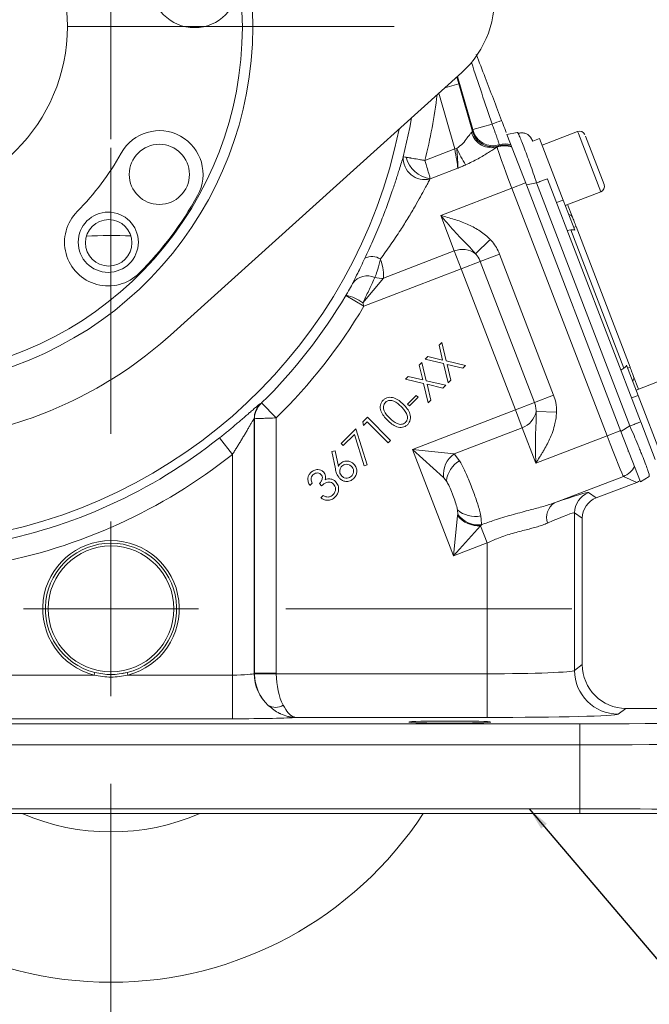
# Model space of a CAD drawing. Header units: inches. Extents: x 0.3 to 33.9, y 0.2 to 21.6.
# Tile 4 of 25: x 7.8 to 11.4, y 4.9 to 10.5. Entities that reach past the tile are written whole.
import ezdxf

# ---------------------------------------------------------------- set-up
doc = ezdxf.new("R2010")
doc.units = ezdxf.units.IN
doc.header["$MEASUREMENT"] = 0
doc.layers.add('SLD-0', color=7, linetype='Continuous', lineweight=15)
doc.styles.add('SLDTEXTSTYLE0', font='TXT', dxfattribs={"width": 0.75})
doc.dimstyles.new('SLDDIMSTYLE0', dxfattribs={"dimtxt": 0.25, "dimasz": 0.13, "dimexe": 0, "dimexo": 0.0625, "dimgap": 0.0625, "dimtad": 0, "dimtih": 1, "dimtoh": 1, "dimrnd": 1e-09, "dimzin": 12, "dimdsep": 46, "dimtxsty": 'SLDTEXTSTYLE0', "dimsah": 1, "dimcen": 0.09, "dimadec": 0, "dimazin": 3, "dimtfac": 1, "dimtofl": 0, "dimtmove": 0, "dimatfit": 3, "dimfxl": 1, "dimfrac": 2, "dimtolj": 1, "dimtzin": 12, "dimarcsym": 0})
doc.dimstyles.new('SLDDIMSTYLE1', dxfattribs={"dimtxt": 0.25, "dimasz": 0.13, "dimexe": 0, "dimexo": 0.0625, "dimgap": 0.0625, "dimtad": 0, "dimtih": 1, "dimtoh": 1, "dimrnd": 1e-09, "dimzin": 12, "dimdsep": 46, "dimtxsty": 'SLDTEXTSTYLE0', "dimsah": 1, "dimcen": 0.09, "dimadec": 0, "dimazin": 3, "dimtfac": 1, "dimtmove": 0, "dimatfit": 0, "dimfxl": 1, "dimfrac": 2, "dimtolj": 1, "dimtzin": 12, "dimarcsym": 0})
doc.dimstyles.new('SLDDIMSTYLE2', dxfattribs={"dimtxt": 0, "dimasz": 0.13, "dimexe": 0, "dimexo": 0.0625, "dimgap": 0, "dimtad": 0, "dimtih": 1, "dimtoh": 1, "dimdec": 0, "dimrnd": 1e-09, "dimzin": 0, "dimdsep": 46, "dimtxsty": 'Standard', "dimsah": 1, "dimcen": 0.09, "dimadec": 0, "dimazin": 0, "dimtfac": 0.13, "dimtdec": 0, "dimtofl": 0, "dimtmove": 0, "dimatfit": 3, "dimfxl": 1, "dimfrac": 2, "dimtolj": 1, "dimtzin": 0, "dimarcsym": 0})

# ---------------------------------------------------------------- blocks, each defined once
blk = doc.blocks.new('_D_2')
at = {"layer": 'SLD-0'}
for p, q in [((8.347, 9.807), (8.347, 15.7038)), ((11.7038, 8.1972), (11.7038, 15.7038)), ((9.5463, 15.6156), (9.4956, 15.6156)), ((9.4956, 15.6156), (9.4956, 15.2188)), ((10.5045, 15.6156), (10.5553, 15.6156)), ((10.5553, 15.6156), (10.5553, 15.2188)), ((8.347, 15.5788), (9.4068, 15.5788)), ((11.7038, 15.5788), (10.6441, 15.5788)), ((9.4956, 15.2188), (9.5463, 15.2188)), ((10.5553, 15.2188), (10.5045, 15.2188))]:
    blk.add_line(p, q, dxfattribs=at)
for points in [[(8.347, 15.5788), (8.477, 15.5588), (8.477, 15.5988)], [(11.7038, 15.5788), (11.5738, 15.5988), (11.5738, 15.5588)]]:
    blk.add_solid(points, dxfattribs=at)
at = {"layer": 'SLD-0', "char_height": 0.25, "attachment_point": 1, "style": 'SLDTEXTSTYLE0'}
for s, insert in [('3.36', (9.6006, 15.9887, -2.3339)), ('85.26', (9.6098, 15.541, -2.3339))]:
    blk.add_mtext(s, dxfattribs=dict(at, insert=insert))
blk = doc.blocks.new('_D_3')
at = {"layer": 'SLD-0'}
for p, q in [((7.097, 13.3717), (7.097, 15.7038)), ((8.347, 9.807), (8.347, 15.7038)), ((7.2429, 15.6156), (7.1921, 15.6156)), ((7.1921, 15.6156), (7.1921, 15.2188)), ((8.2011, 15.6156), (8.2519, 15.6156)), ((8.2519, 15.6156), (8.2519, 15.2188)), ((7.097, 15.5788), (6.847, 15.5788)), ((8.347, 15.5788), (8.597, 15.5788)), ((7.1921, 15.2188), (7.2429, 15.2188)), ((8.2519, 15.2188), (8.2011, 15.2188))]:
    blk.add_line(p, q, dxfattribs=at)
for points in [[(7.097, 15.5788), (6.967, 15.5988), (6.967, 15.5588)], [(8.347, 15.5788), (8.477, 15.5588), (8.477, 15.5988)]]:
    blk.add_solid(points, dxfattribs=at)
at = {"layer": 'SLD-0', "char_height": 0.25, "attachment_point": 1, "style": 'SLDTEXTSTYLE0'}
for s, insert in [('1.25', (7.2972, 15.9887, -2.3339)), ('31.75', (7.3064, 15.541, -2.3339))]:
    blk.add_mtext(s, dxfattribs=dict(at, insert=insert))
blk = doc.blocks.new('SW_CENTERMARKSYMBOL_0')
at = {"layer": 'SLD-0', "color": 0}
blk.add_line((1, 0), (2.8701, 0), dxfattribs=at)
blk = doc.blocks.new('SW_CENTERMARKSYMBOL_1')
at = {"layer": 'SLD-0', "color": 0}
for p, q in [((0, 1), (0, 2.635)), ((0, 0), (0, 0.5)), ((-1, 0), (-2.635, 0)), ((0, 0), (-0.5, 0)), ((0, 0), (0, -0.5)), ((0, 0), (0.5, 0)), ((1, 0), (2.635, 0)), ((0, -1), (0, -2.635))]:
    blk.add_line(p, q, dxfattribs=at)

msp = doc.modelspace()

# ---------------------------------------------------------------- linework, layer by layer
at = {"color": 7, "linetype": 'Continuous', "lineweight": 15}
for p, q in [((10.3537, 10.1892), (8.6869, 8.6872)), ((10.3358, 10.1243), (10.4142, 9.8508)), ((10.4142, 9.8508), (10.4173, 9.857)), ((10.4161, 9.8619), (10.5262, 9.8935)), ((10.4173, 9.857), (10.4161, 9.8619)), ((10.6115, 9.8348), (10.6702, 9.8462)), ((10.7223, 9.5461), (10.6115, 9.8348)), ((10.7461, 9.8197), (10.7601, 9.7964)), ((10.7974, 9.8108), (10.7601, 9.7965)), ((10.7974, 9.8108), (10.9325, 9.4589)), ((11.0153, 9.8516), (10.8118, 9.7735)), ((11.0603, 9.8237), (11.1663, 9.5476)), ((10.1418, 9.6858), (10.3128, 9.7514)), ((10.3252, 9.755), (10.3128, 9.7514)), ((10.5545, 9.7615), (10.5579, 9.7638)), ((10.5579, 9.7638), (10.564, 9.769)), ((10.3298, 9.6415), (10.1729, 9.5813)), ((10.8439, 9.5781), (11.3751, 8.1944)), ((10.6399, 9.5276), (10.2325, 9.3712)), ((10.6399, 9.5276), (10.7179, 9.5575)), ((11.1836, 8.1112), (10.6399, 9.5276)), ((10.7223, 9.5461), (10.781, 9.5575)), ((10.7223, 9.5461), (11.2633, 8.1368)), ((10.781, 9.5575), (11.3145, 8.1676)), ((10.9325, 9.4589), (10.8952, 9.4445)), ((10.9325, 9.4589), (10.9987, 9.2865)), ((10.9444, 9.4281), (11.1479, 9.5062)), ((10.9584, 9.4335), (10.986, 9.3614)), ((10.3104, 9.1682), (10.2325, 9.3712)), ((10.9564, 9.2852), (10.9767, 9.2888)), ((10.9767, 9.2888), (11.2802, 8.4982)), ((10.9923, 9.3032), (11.0063, 9.3086)), ((11.0063, 9.3086), (11.3154, 8.5034)), ((10.4316, 9.1525), (10.5154, 9.2343)), ((9.905, 9.0125), (10.3104, 9.1682)), ((10.3494, 9.0667), (10.3104, 9.1682)), ((10.4589, 9.1087), (10.5685, 9.1508)), ((10.5685, 9.1508), (10.8784, 8.3434)), ((10.3494, 9.0667), (9.7938, 8.8534)), ((10.4589, 9.1087), (10.3494, 9.0667)), ((10.6593, 8.2593), (10.3494, 9.0667)), ((10.7688, 8.3014), (10.4589, 9.1087)), ((9.905, 9.0125), (9.7876, 8.8724)), ((9.6906, 8.9145), (9.6912, 8.9156)), ((9.6906, 8.9145), (9.7938, 8.8534)), ((9.7876, 8.8724), (9.7938, 8.8534)), ((10.2236, 8.6288), (10.239, 8.6441)), ((10.2434, 8.5448), (10.2236, 8.6288)), ((10.239, 8.6441), (10.2638, 8.5401)), ((10.1441, 8.5493), (10.1597, 8.5649)), ((10.1597, 8.5649), (10.2434, 8.5448)), ((10.1099, 8.5151), (10.1253, 8.5305)), ((10.1297, 8.4311), (10.1099, 8.5151)), ((10.1253, 8.5305), (10.1502, 8.4264)), ((10.2481, 8.5244), (10.1441, 8.5493)), ((10.2742, 8.4134), (10.2481, 8.5244)), ((10.2638, 8.5401), (10.3746, 8.5138)), ((10.359, 8.4982), (10.2687, 8.5194)), ((10.2687, 8.5194), (10.2898, 8.429)), ((10.3746, 8.5138), (10.359, 8.4982)), ((11.295, 8.5147), (11.3611, 8.3423)), ((11.3154, 8.5034), (11.3014, 8.498)), ((10.0305, 8.4356), (10.046, 8.4512)), ((10.046, 8.4512), (10.1297, 8.4311)), ((11.2626, 8.4873), (11.2802, 8.4982)), ((11.3357, 8.4506), (11.3633, 8.3785)), ((11.5528, 8.4513), (11.3493, 8.3731)), ((10.1344, 8.4107), (10.0305, 8.4356)), ((10.1606, 8.2998), (10.1344, 8.4107)), ((10.1502, 8.4264), (10.2609, 8.4001)), ((10.155, 8.4058), (10.1761, 8.3153)), ((10.2454, 8.3846), (10.155, 8.4058)), ((10.2609, 8.4001), (10.2454, 8.3846)), ((10.2898, 8.429), (10.2742, 8.4134)), ((10.0427, 8.2929), (10.0924, 8.3426)), ((10.0924, 8.3426), (10.1034, 8.3316)), ((10.7688, 8.3014), (10.8784, 8.3434)), ((11.3611, 8.3423), (11.3238, 8.328)), ((11.3611, 8.3423), (11.4962, 7.9904)), ((9.2024, 8.2958), (9.2037, 8.2952)), ((9.2085, 8.2996), (9.2925, 8.214)), ((10.0537, 8.2819), (10.0427, 8.2929)), ((10.1034, 8.3316), (10.0537, 8.2819)), ((10.1761, 8.3153), (10.1606, 8.2998)), ((10.7688, 8.3014), (10.6593, 8.2593)), ((10.0711, 8.0335), (10.6593, 8.2593)), ((10.6982, 8.1578), (10.6593, 8.2593)), ((10.7778, 8.2506), (10.8948, 8.2459)), ((9.1662, 8.21), (9.1662, 6.7531)), ((9.1676, 8.2094), (9.1662, 8.21)), ((9.1676, 6.7541), (9.1676, 8.2094)), ((9.2925, 8.214), (9.2925, 6.7541)), ((9.7869, 8.1921), (9.813, 8.2182)), ((9.7919, 8.1711), (9.7869, 8.1921)), ((9.8128, 8.192), (9.7919, 8.1711)), ((9.9328, 8.072), (9.8128, 8.192)), ((9.813, 8.2182), (9.946, 8.0852)), ((11.2633, 8.1368), (11.3145, 8.1676)), ((11.3763, 8.1913), (11.4589, 7.976)), ((9.6626, 8.0677), (9.7469, 8.1521)), ((9.7389, 8.1189), (9.6751, 8.0552)), ((9.7956, 7.9393), (9.7389, 8.1189)), ((9.7469, 8.1521), (9.8121, 7.9446)), ((10.6982, 8.1578), (10.309, 8.0084)), ((10.7762, 7.9548), (10.6982, 8.1578)), ((10.7762, 7.9548), (11.1836, 8.1112)), ((11.1836, 8.1112), (11.2616, 8.1411)), ((11.3741, 7.8482), (11.2633, 8.1368)), ((8.9667, 8.099), (9.0413, 8.0051)), ((9.6751, 8.0552), (9.6626, 8.0677)), ((9.946, 8.0852), (9.9328, 8.072)), ((9.0413, 6.7436), (9.0413, 8.0051)), ((9.6105, 8.0224), (9.6286, 8.0261)), ((9.6304, 7.9218), (9.6105, 8.0224)), ((9.6286, 8.0261), (9.6471, 7.9358)), ((10.249, 7.8736), (10.0711, 8.0335)), ((10.3049, 7.4245), (10.0711, 8.0335)), ((10.0711, 8.0335), (10.309, 8.0084)), ((10.309, 8.0084), (10.3409, 7.9678)), ((11.3033, 8.0234), (11.3064, 8.0246)), ((9.8121, 7.9446), (9.7956, 7.9393)), ((11.4253, 7.8852), (11.4254, 7.879)), ((9.4979, 7.8414), (9.4843, 7.8279)), ((9.5513, 7.8258), (9.5392, 7.838)), ((11.2772, 7.8795), (10.8838, 7.7285)), ((11.1222, 7.7565), (11.3538, 7.8454)), ((11.3538, 7.8454), (11.2772, 7.8795)), ((11.3741, 7.8482), (11.4254, 7.879)), ((9.5465, 7.7569), (9.5595, 7.7699)), ((11.0779, 7.7869), (11.1222, 7.7565)), ((10.33, 7.6624), (10.3281, 7.6891)), ((10.3293, 7.6555), (10.33, 7.6624)), ((10.9978, 7.6702), (10.9978, 6.7699)), ((11.042, 7.6398), (10.9978, 7.6702)), ((10.3049, 7.4245), (10.3293, 7.6555)), ((10.4649, 7.6024), (10.4602, 7.5972)), ((11.042, 6.8031), (11.042, 7.6398)), ((10.4602, 7.5972), (10.3049, 7.4245)), ((10.4602, 7.5972), (10.4981, 7.4986)), ((10.4981, 7.4986), (10.3049, 7.4245)), ((10.4981, 6.751), (10.4981, 7.4986)), ((8.2542, 6.7582), (8.2504, 6.7436)), ((8.4436, 6.7436), (8.4399, 6.7582)), ((10.9978, 6.7699), (11.042, 6.8031)), ((7.6627, 6.7436), (8.2504, 6.7436)), ((8.4436, 6.7436), (9.0413, 6.7436)), ((9.0413, 6.7436), (9.0413, 6.4937)), ((9.1662, 6.7531), (9.1676, 6.7541)), ((9.1676, 6.7541), (9.2925, 6.7541)), ((9.2926, 6.751), (9.1677, 6.7478)), ((9.2926, 6.751), (10.4981, 6.751)), ((10.4981, 6.751), (10.4981, 6.501)), ((11.292, 6.5532), (11.2476, 6.52)), ((11.292, 6.5532), (12.9487, 6.5532)), ((9.0413, 6.4937), (7.6627, 6.4937)), ((10.4981, 6.501), (9.4041, 6.501)), ((5.6753, 6.4647), (11.0287, 6.4647)), ((11.0287, 6.3447), (11.0287, 6.4647)), ((11.0287, 6.3447), (5.6753, 6.3447)), ((11.0287, 5.9785), (11.0287, 6.3447)), ((5.6753, 5.9785), (11.0287, 5.9785)), ((11.0287, 5.952), (11.0287, 5.9785)), ((11.0287, 5.952), (5.6753, 5.952))]:
    msp.add_line(p, q, dxfattribs=at)
at = {"color": 8, "linetype": 'Continuous', "lineweight": 15}
for p, q in [((10.3246, 10.163), (10.3358, 10.1243)), ((10.4161, 9.8619), (10.3287, 10.1667)), ((10.3358, 10.1243), (10.2564, 10.1016)), ((10.3128, 9.7514), (10.2214, 10.07)), ((11.0197, 9.8402), (11.0153, 9.8516)), ((11.1479, 9.5062), (11.0197, 9.8402))]:
    msp.add_line(p, q, dxfattribs=at)
at = {"color": 8, "linetype": 'Continuous', "lineweight": 15, "flags": 128}
msp.add_lwpolyline([(10.0182, 9.7065), (10.0559, 9.8742), (10.0663, 9.9302)], dxfattribs=at)
at = {"color": 7, "linetype": 'Continuous', "lineweight": 15, "flags": 128}
msp.add_lwpolyline([(8.4101, 6.7518), (8.4122, 6.7522), (8.4399, 6.7582)], dxfattribs=at)
at = {"color": 7, "linetype": 'Continuous', "lineweight": 15}
for centre, radius in [((7.097, 10.4516), 1.0005), ((8.825, 10.6951), 0.25), ((8.6235, 9.6061), 0.172), ((8.3314, 9.2181), 0.172), ((8.334, 9.2146), 0.133), ((8.347, 7.122), 0.3595)]:
    msp.add_circle(centre, radius, dxfattribs=at)
for centre, radius, start, end in [((7.097, 10.4516), 2.061, 284.1872, 91.8534), ((7.097, 10.4516), 2.001, 284.2216, 91.819), ((9.9788, 10.6052), 0.56, 312.0219, 8.0203), ((1.1178, 34.3859), 26.2373, 291.01358, 291.14151), ((8.6235, 9.6061), 0.25, 331.0203, 151.0203), ((10.5327, 9.8903), 0.1201, 196.0923, 286.5435), ((11.0268, 9.8218), 0.032, 21, 111), ((10.5238, 9.8781), 0.1193, 195.7986, 286.6086), ((10.5296, 9.8841), 0.1201, 196.0923, 286.6454), ((10.9589, 10.0263), 0.6893, 203.1777, 212.0691), ((10.5973, 9.6489), 0.1205, 69.4844, 110.8186), ((10.5973, 9.6503), 0.1201, 69.6509, 109.1429), ((10.5984, 9.654), 0.1201, 71.1323, 106.6575), ((10.6011, 9.6601), 0.1201, 73.9766, 106.5561), ((7.097, 10.4516), 1.495, 315.0203, 331.0203), ((10.1416, 9.6998), 0.1236, 176.8731, 284.0432), ((10.1956, 9.7462), 0.1665, 194.539, 262.1895), ((11.1364, 9.5361), 0.032, 291, 21), ((7.097, 10.4516), 1.995, 315.0203, 331.0203), ((8.3314, 9.2181), 0.25, 135.0203, 315.0203), ((10.9611, 9.35), 0.0274, 24.5917, 84.2084), ((8.347, 7.122), 2.135, 86.938, 93.7739), ((10.3574, 9.0548), 0.1227, 52.7651, 112.5007), ((9.8399, 9.0431), 0.0929, 58.7294, 116.0355), ((9.8136, 8.9209), 0.1053, 66.3812, 143.1577), ((9.8913, 9.1277), 0.116, 252.1577, 276.7772), ((7.097, 10.4516), 3.0148, 314.4564, 329.3474), ((9.6258, 8.6407), 0.2826, 55.0682, 76.6024), ((7.097, 10.4516), 3.1348, 314.4564, 329.3474), ((7.097, 10.4516), 2.375, 283.3693, 312.0219), ((11.3095, 8.4424), 0.0274, 317.7916, 17.4083), ((9.2863, 8.2099), 0.1201, 134.3516, 179.9696), ((9.2877, 8.2093), 0.1201, 134.362, 179.9696), ((10.6573, 8.2735), 0.1227, 289.4993, 349.2349), ((7.097, 10.4516), 3.0051, 280.4296, 308.475), ((7.097, 10.4516), 3.125, 280.4296, 308.475), ((10.3946, 7.8895), 0.1465, 125.7516, 186.2484), ((10.4133, 7.8381), 0.1486, 119.1568, 174.4776), ((11.234, 7.9915), 0.1201, 291.0772, 332.4058), ((11.1229, 7.6701), 0.1251, 111.0522, 179.9478), ((10.9396, 7.6431), 0.102, 123.1526, 197.8184), ((10.4284, 7.7987), 0.1486, 227.5224, 282.8432), ((10.449, 7.748), 0.1465, 215.7486, 276.2473), ((10.4498, 7.7498), 0.153, 218.0725, 273.9275), ((8.347, 7.122), 0.3905, 284.3197, 255.6803), ((8.347, 7.122), 0.3755, 284.3197, 255.6803), ((11.2479, 6.7701), 0.2501, 180.0536, 269.9311), ((9.4164, 6.7534), 0.2502, 180.0576, 227.1838), ((9.4176, 6.7542), 0.25, 180.0262, 181.4738), ((9.2871, 6.6389), 0.0801, 239.4755, 303.4207), ((8.347, 7.122), 2.135, 213.2306, 326.7694), ((8.347, 7.122), 1.2755, 246.5327, 293.4673)]:
    msp.add_arc(centre, radius, start, end, dxfattribs=at)
at = {"color": 8, "linetype": 'Continuous', "lineweight": 15}
for radius, start, end in [(3.1396, 345.8817, 352.8682), (2.9561, 207.4776, 348.563)]:
    msp.add_arc((7.097, 10.4516), radius, start, end, dxfattribs=at)
msp.add_ellipse((10.5915, 9.6851), major_axis=(-0.8719, 2.6055), ratio=0.001529, start_param=4.791942, end_param=4.928768, dxfattribs=at)
at = {"color": 7, "linetype": 'Continuous', "lineweight": 15}
for centre, major_axis, ratio, start_param, end_param in [((10.3, 9.7961), (0.1142, 0.0552), 0.066735, 5.948058, 6.236783), ((10.3046, 9.7483), (-0.0243, 0.1246), 0.068016, 3.669468, 4.724347), ((10.6441, 9.5292), (-0.0896, 0.2334), 0.018159, 0.088281, 1.570796), ((10.3981, 9.6204), (1.6238, 3.4426), 0.022792, 4.766336, 4.768116), ((10.9861, 9.2441), (-0.0164, 0.0428), 0.916331, 5.584963, 6.108652), ((11.2572, 8.5378), (-0.0164, 0.0428), 0.916331, 3.316126, 3.839815), ((11.1878, 8.1128), (-0.0896, 0.2334), 0.018159, 1.570796, 3.106686), ((11.3107, 7.9574), (0.1098, -0.0489), 0.998783, 5.498396, 5.665141), ((10.4533, 7.5463), (0.625, 0.2402), 0.032596, 0.022379, 0.79842), ((11.1671, 7.6397), (0.1031, -0.0709), 0.999103, 2.539873, 3.743313), ((10.4981, 7.4297), (0.4999, 0.2403), 0.037993, 0.016646, 0.792686), ((10.4981, 6.7706), (0.5, 0), 0.039279, 4.712389, 6.248279), ((11.2922, 6.8033), (-0.2002, -0.1501), 0.999049, 5.640226, 7.210109), ((9.0413, 6.7534), (0.125, 0), 0.078558, 4.712389, 6.248279), ((9.4132, 6.751), (-0.0815, 0.2369), 0.978221, 1.258768, 2.056681), ((9.4176, 6.7542), (-0.1001, -0.0751), 0.999049, 5.640226, 5.665493), ((9.4132, 6.751), (-0.0041, 0.25), 0.482584, 1.562845, 2.360758), ((9.0413, 6.5035), (0.375, 0), 0.026186, 4.712389, 6.027061), ((10.4981, 6.5207), (0.75, 0), 0.026186, 4.712389, 6.248279), ((11.0287, 6.5139), (1.88, 0), 0.026186, 4.712389, 6.257005), ((11.0287, 6.3939), (2, 0), 0.024615, 4.712389, 6.257005), ((11.0287, 5.9293), (2, 0), 0.024615, 0.479944, 1.570796)]:
    msp.add_ellipse(centre, major_axis=major_axis, ratio=ratio, start_param=start_param, end_param=end_param, dxfattribs=at)
msp.add_ellipse((10.284, 6.4747), major_axis=(0.2344, 0), ratio=0.026186, dxfattribs=at)
for points, knots in [([(10.4362, 10.2914), (10.453, 10.2477), (10.5012, 10.1221), (10.5494, 9.9965), (10.5809, 9.9145)], [0, 0, 0, 0, 0.347933, 1, 1, 1, 1]), ([(10.5809, 9.9145), (10.587, 9.8987), (10.5965, 9.8738), (10.6046, 9.8529), (10.6075, 9.8452)], [0, 0, 0, 0, 0.634952, 1, 1, 1, 1]), ([(10.5669, 9.7752), (10.5669, 9.7755), (10.567, 9.7762), (10.5664, 9.7795), (10.5647, 9.7855), (10.5621, 9.7941), (10.5591, 9.8031), (10.5556, 9.8133), (10.5509, 9.8268), (10.5447, 9.844), (10.5378, 9.8627), (10.5323, 9.8775), (10.5284, 9.8879), (10.5269, 9.8916), (10.5262, 9.8935)], [0, 0, 0, 0, 0.071306, 0.143488, 0.251456, 0.362554, 0.43059, 0.499385, 0.60736, 0.718466, 0.826441, 0.937547, 0.968738, 1, 1, 1, 1]), ([(10.3252, 9.755), (10.3369, 9.7641), (10.361, 9.7827), (10.3834, 9.8135), (10.397, 9.8324), (10.4047, 9.8418), (10.4075, 9.8443), (10.409, 9.8457)], [0, 0, 0, 0, 0.287489, 0.585556, 0.818707, 0.895758, 1, 1, 1, 1]), ([(10.6702, 9.8462), (10.6711, 9.8462), (10.6721, 9.8462), (10.6749, 9.8406), (10.6751, 9.8402)], [0, 0, 0, 0, 0.929336, 1, 1, 1, 1]), ([(10.7462, 9.8198), (10.7413, 9.8246), (10.7314, 9.8344), (10.7132, 9.8424), (10.694, 9.8452), (10.6813, 9.8421), (10.675, 9.8406)], [0, 0, 0, 0, 0.24674, 0.496303, 0.747818, 1, 1, 1, 1]), ([(10.3298, 9.6415), (10.3298, 9.6416), (10.3299, 9.6419), (10.3301, 9.6445), (10.3303, 9.6502), (10.3304, 9.6667), (10.3288, 9.6969), (10.3261, 9.7314), (10.3253, 9.751), (10.3252, 9.755)], [0, 0, 0, 0, 0.004059, 0.014675, 0.106497, 0.221319, 0.565606, 0.911316, 1, 1, 1, 1]), ([(10.5545, 9.7615), (10.5532, 9.7608), (10.5461, 9.7569), (10.5302, 9.747), (10.4967, 9.7256), (10.4459, 9.6938), (10.3991, 9.6718), (10.3747, 9.6603)], [0, 0, 0, 0, 0.032936, 0.182594, 0.33832, 0.655699, 1, 1, 1, 1]), ([(9.7991, 9.1266), (9.8068, 9.1428), (9.8221, 9.1754), (9.8451, 9.2267), (9.8678, 9.2796), (9.8886, 9.3303), (9.9073, 9.378), (9.9242, 9.4226), (9.9404, 9.4672), (9.9546, 9.5079), (9.9669, 9.5442), (9.9775, 9.5763), (9.9875, 9.6074), (9.9979, 9.6406), (10.0085, 9.6751), (10.0149, 9.696), (10.0182, 9.7065)], [0, 0, 0, 0, 0.082812, 0.166235, 0.251604, 0.337665, 0.407174, 0.477117, 0.54855, 0.620565, 0.675297, 0.730354, 0.786528, 0.843134, 0.920833, 1, 1, 1, 1]), ([(10.0182, 9.7065), (10.0204, 9.7064), (10.0232, 9.7064), (10.0326, 9.7047), (10.0344, 9.7044)], [0, 0, 0, 0, 0.809719, 1, 1, 1, 1]), ([(10.1418, 9.6858), (10.1416, 9.6858), (10.1375, 9.6865), (10.1293, 9.6879), (10.1162, 9.6902), (10.0939, 9.694), (10.0743, 9.6974), (10.0512, 9.7015), (10.042, 9.7031), (10.0344, 9.7044)], [0, 0, 0, 0, 0.003431, 0.096774, 0.189235, 0.309144, 0.628419, 0.693583, 1, 1, 1, 1]), ([(10.1418, 9.6858), (10.1418, 9.6856), (10.143, 9.6816), (10.1454, 9.6736), (10.1492, 9.6609), (10.1557, 9.6392), (10.1614, 9.6201), (10.168, 9.5976), (10.1707, 9.5887), (10.1729, 9.5813)], [0, 0, 0, 0, 0.0034304, 0.0967701, 0.1892275, 0.3086031, 0.627922, 0.6935814, 1, 1, 1, 1]), ([(10.3747, 9.6603), (10.373, 9.6595), (10.3648, 9.656), (10.3512, 9.6504), (10.3381, 9.6449), (10.3314, 9.6421), (10.33, 9.6416), (10.3298, 9.6415)], [0, 0, 0, 0, 0.113147, 0.55018, 0.907441, 0.987255, 1, 1, 1, 1]), ([(10.1716, 9.5798), (10.1672, 9.5716), (10.1583, 9.5549), (10.1401, 9.5208), (10.1167, 9.4782), (10.0912, 9.4331), (10.0675, 9.3927), (10.0464, 9.3578), (10.0246, 9.3226), (10.0006, 9.285), (9.9745, 9.2454), (9.9462, 9.2039), (9.9174, 9.1627), (9.8979, 9.1359), (9.8881, 9.1225)], [0, 0, 0, 0, 0.070312, 0.142031, 0.248418, 0.357286, 0.428738, 0.50059, 0.573511, 0.646736, 0.73403, 0.821736, 0.910665, 1, 1, 1, 1]), ([(10.1729, 9.5813), (10.1728, 9.5812), (10.1723, 9.5807), (10.1719, 9.5802), (10.1716, 9.5798)], [0, 0, 0, 0, 0.209807, 1, 1, 1, 1]), ([(10.4316, 9.1525), (10.4305, 9.1539), (10.4047, 9.1856), (10.3493, 9.2379), (10.2835, 9.3113), (10.2447, 9.3569), (10.2326, 9.371), (10.2325, 9.3712)], [0, 0, 0, 0, 0.018902, 0.426946, 0.821584, 0.997921, 1, 1, 1, 1]), ([(10.2325, 9.3712), (10.2327, 9.3711), (10.2456, 9.3676), (10.2714, 9.3605), (10.322, 9.3456), (10.3831, 9.324), (10.4513, 9.2886), (10.4938, 9.256), (10.5135, 9.2362), (10.5154, 9.2343)], [0, 0, 0, 0, 0.001933, 0.126805, 0.251622, 0.499636, 0.737052, 0.973799, 1, 1, 1, 1]), ([(10.5154, 9.2343), (10.5176, 9.2319), (10.5379, 9.2106), (10.5561, 9.1818), (10.5672, 9.1541), (10.5685, 9.1508)], [0, 0, 0, 0, 0.096771, 0.892035, 1, 1, 1, 1]), ([(9.7293, 8.984), (9.731, 8.9872), (9.7397, 9.0047), (9.755, 9.0355), (9.7772, 9.0807), (9.7917, 9.1111), (9.7991, 9.1266)], [0, 0, 0, 0, 0.086595, 0.463628, 0.727497, 1, 1, 1, 1]), ([(9.8881, 9.1225), (9.8826, 9.102), (9.8728, 9.0651), (9.8632, 9.0339), (9.857, 9.0201), (9.8557, 9.0173)], [0, 0, 0, 0, 0.498998, 0.899108, 1, 1, 1, 1]), ([(9.8881, 9.1225), (9.8884, 9.1215), (9.8954, 9.0988), (9.9069, 9.057), (9.9056, 9.0272), (9.905, 9.0125)], [0, 0, 0, 0, 0.023642, 0.518923, 1, 1, 1, 1]), ([(10.4589, 9.1087), (10.4582, 9.1105), (10.4524, 9.1251), (10.4432, 9.1402), (10.4327, 9.1513), (10.4316, 9.1525)], [0, 0, 0, 0, 0.112705, 0.906271, 1, 1, 1, 1]), ([(9.8557, 9.0173), (9.8507, 9.0062), (9.8377, 8.9774), (9.8131, 8.9251), (9.7945, 8.8868), (9.7876, 8.8724)], [0, 0, 0, 0, 0.281747, 0.729864, 1, 1, 1, 1]), ([(9.6912, 8.9156), (9.6917, 8.9164), (9.6943, 8.9209), (9.7051, 8.9394), (9.7176, 8.9617), (9.7269, 8.9793), (9.729, 8.9833), (9.7293, 8.984)], [0, 0, 0, 0, 0.033201, 0.184022, 0.765509, 0.963391, 1, 1, 1, 1]), ([(9.9032, 8.315), (9.9074, 8.3187), (9.9158, 8.3259), (9.9371, 8.3332), (9.9656, 8.3303), (9.995, 8.3141), (10.0111, 8.2989), (10.0191, 8.2913)], [0, 0, 0, 0, 0.125197, 0.25039, 0.498891, 0.749035, 1, 1, 1, 1]), ([(10.8784, 8.3434), (10.8831, 8.3296), (10.8937, 8.298), (10.8944, 8.2646), (10.8948, 8.2459)], [0, 0, 0, 0, 0.438478, 1, 1, 1, 1]), ([(8.9667, 8.099), (8.9705, 8.102), (8.9821, 8.1112), (9.0013, 8.1268), (9.0242, 8.1455), (9.0431, 8.1611), (9.0579, 8.1736), (9.0725, 8.1859), (9.0905, 8.2012), (9.1112, 8.219), (9.1276, 8.2332), (9.1383, 8.2426), (9.1462, 8.2495), (9.1544, 8.2566), (9.164, 8.2649), (9.1728, 8.2726), (9.1803, 8.279), (9.1884, 8.2859), (9.1946, 8.2909), (9.199, 8.2941), (9.2014, 8.2957), (9.2021, 8.2957), (9.2024, 8.2958)], [0, 0, 0, 0, 0.034508, 0.103784, 0.173966, 0.245077, 0.28079, 0.316384, 0.387888, 0.460614, 0.534676, 0.57197, 0.588694, 0.632709, 0.67695, 0.721974, 0.767308, 0.804323, 0.879443, 0.917666, 0.958644, 1, 1, 1, 1]), ([(9.2037, 8.2952), (9.2037, 8.2952), (9.2038, 8.2952), (9.2042, 8.2956), (9.2051, 8.2964), (9.2066, 8.2977), (9.2078, 8.2989), (9.2085, 8.2996)], [0, 0, 0, 0, 0.100164, 0.247152, 0.426835, 0.662426, 1, 1, 1, 1]), ([(9.9284, 8.2005), (9.9208, 8.2084), (9.9056, 8.2243), (9.8884, 8.2529), (9.8853, 8.2813), (9.8924, 8.3024), (9.8996, 8.3108), (9.9032, 8.315)], [0, 0, 0, 0, 0.2510843, 0.5012011, 0.7496052, 0.8747881, 1, 1, 1, 1]), ([(9.9163, 8.3028), (9.9136, 8.2994), (9.9081, 8.2926), (9.9037, 8.2754), (9.9101, 8.2443), (9.9288, 8.2254), (9.9412, 8.2128)], [0, 0, 0, 0, 0.125281, 0.250724, 0.49957, 1, 1, 1, 1]), ([(10.0069, 8.2785), (9.994, 8.2905), (9.9746, 8.3084), (9.9438, 8.3152), (9.9266, 8.311), (9.9197, 8.3055), (9.9163, 8.3028)], [0, 0, 0, 0, 0.500267, 0.749282, 0.874749, 1, 1, 1, 1]), ([(10.0362, 8.2394), (10.0315, 8.2473), (10.0233, 8.2615), (10.0119, 8.2733), (10.0069, 8.2785)], [0, 0, 0, 0, 0.55962, 1, 1, 1, 1]), ([(10.0191, 8.2913), (10.0267, 8.2832), (10.0419, 8.2671), (10.0583, 8.2378), (10.0609, 8.2093), (10.0537, 8.188), (10.0465, 8.1796), (10.0429, 8.1754)], [0, 0, 0, 0, 0.250977, 0.5011, 0.749604, 0.874805, 1, 1, 1, 1]), ([(10.7778, 8.2506), (10.7776, 8.2601), (10.7771, 8.2775), (10.7714, 8.294), (10.7688, 8.3014)], [0, 0, 0, 0, 0.549886, 1, 1, 1, 1]), ([(10.0313, 8.1878), (10.0344, 8.192), (10.0408, 8.2002), (10.0439, 8.2192), (10.0391, 8.2317), (10.0362, 8.2394)], [0, 0, 0, 0, 0.280056, 0.56055, 1, 1, 1, 1]), ([(10.7762, 7.9548), (10.7762, 7.955), (10.7757, 7.9712), (10.7749, 8.0028), (10.774, 8.0615), (10.7746, 8.1296), (10.7789, 8.1949), (10.7781, 8.2355), (10.7778, 8.2506)], [0, 0, 0, 0, 0.002077, 0.154904, 0.303194, 0.57336, 0.842251, 1, 1, 1, 1]), ([(10.8948, 8.2459), (10.8941, 8.235), (10.8926, 8.2132), (10.8856, 8.1763), (10.8738, 8.1357), (10.8569, 8.0946), (10.8382, 8.057), (10.822, 8.0283), (10.8083, 8.0057), (10.7944, 7.9832), (10.7835, 7.9663), (10.7763, 7.955), (10.7762, 7.9548)], [0, 0, 0, 0, 0.102596, 0.206097, 0.352522, 0.500576, 0.624363, 0.748527, 0.810893, 0.873272, 0.998069, 1, 1, 1, 1]), ([(9.1662, 8.21), (9.1661, 8.2099), (9.1657, 8.2099), (9.1645, 8.2083), (9.1631, 8.2062), (9.1615, 8.2037), (9.1596, 8.2007), (9.1574, 8.1971), (9.1544, 8.1921), (9.1505, 8.1855), (9.1457, 8.1775), (9.1407, 8.1688), (9.1355, 8.1599), (9.1302, 8.1508), (9.123, 8.1385), (9.1136, 8.1226), (9.1019, 8.1029), (9.09, 8.0831), (9.078, 8.0635), (9.066, 8.0441), (9.0538, 8.0246), (9.0455, 8.0116), (9.0413, 8.0051)], [0, 0, 0, 0, 0.030722, 0.062178, 0.08529, 0.108632, 0.132588, 0.156713, 0.184857, 0.226118, 0.267741, 0.31021, 0.352873, 0.393366, 0.433956, 0.515682, 0.598976, 0.682648, 0.761406, 0.840399, 0.920086, 1, 1, 1, 1]), ([(9.2925, 8.214), (9.2784, 8.2135), (9.2592, 8.2127), (9.2282, 8.2116), (9.2021, 8.2106), (9.1804, 8.2098), (9.1698, 8.2094), (9.1682, 8.2094), (9.1676, 8.2094)], [0, 0, 0, 0, 0.219589, 0.30026, 0.526683, 0.716332, 0.883009, 1, 1, 1, 1]), ([(10.0429, 8.1754), (10.0387, 8.1718), (10.0303, 8.1646), (10.0092, 8.1574), (9.9808, 8.1607), (9.9522, 8.1778), (9.9363, 8.1929), (9.9284, 8.2005)], [0, 0, 0, 0, 0.125198, 0.250356, 0.49878, 0.748956, 1, 1, 1, 1]), ([(9.9412, 8.2128), (9.9539, 8.2003), (9.9728, 8.1817), (10.0038, 8.1754), (10.021, 8.1796), (10.0279, 8.1851), (10.0313, 8.1878)], [0, 0, 0, 0, 0.500415, 0.74925, 0.874697, 1, 1, 1, 1]), ([(9.6471, 7.9358), (9.6488, 7.939), (9.6519, 7.9448), (9.6563, 7.9497), (9.6582, 7.9518)], [0, 0, 0, 0, 0.560021, 1, 1, 1, 1]), ([(9.6582, 7.9518), (9.6647, 7.9568), (9.6775, 7.9668), (9.7009, 7.9682), (9.7212, 7.9626), (9.7309, 7.9543), (9.7357, 7.9501)], [0, 0, 0, 0, 0.27937, 0.559054, 0.779411, 1, 1, 1, 1]), ([(9.7227, 7.9369), (9.718, 7.9406), (9.7088, 7.9479), (9.6921, 7.9493), (9.6773, 7.9459), (9.6702, 7.9399), (9.6667, 7.937)], [0, 0, 0, 0, 0.279571, 0.559355, 0.779606, 1, 1, 1, 1]), ([(9.7357, 7.9501), (9.7411, 7.9433), (9.752, 7.9298), (9.7541, 7.9049), (9.748, 7.8833), (9.7394, 7.8728), (9.7351, 7.8676)], [0, 0, 0, 0, 0.279631, 0.558972, 0.779504, 1, 1, 1, 1]), ([(10.3409, 7.9678), (10.3491, 7.9533), (10.3674, 7.9205), (10.3909, 7.8654), (10.4157, 7.8028), (10.439, 7.7385), (10.4551, 7.6852), (10.4603, 7.6595), (10.4614, 7.6539)], [0, 0, 0, 0, 0.171275, 0.384256, 0.500237, 0.720192, 0.938779, 1, 1, 1, 1]), ([(9.4843, 7.8279), (9.4808, 7.8344), (9.4736, 7.8476), (9.4722, 7.8688), (9.4777, 7.8876), (9.4853, 7.8965), (9.4891, 7.901)], [0, 0, 0, 0, 0.28035, 0.559759, 0.779807, 1, 1, 1, 1]), ([(9.4891, 7.901), (9.495, 7.9058), (9.5069, 7.9152), (9.5281, 7.9194), (9.5476, 7.9159), (9.5571, 7.9086), (9.5618, 7.9049)], [0, 0, 0, 0, 0.27999, 0.559792, 0.780057, 1, 1, 1, 1]), ([(9.5021, 7.8881), (9.4991, 7.8844), (9.493, 7.8771), (9.4906, 7.8597), (9.4951, 7.8484), (9.4979, 7.8414)], [0, 0, 0, 0, 0.280102, 0.559646, 1, 1, 1, 1]), ([(9.5478, 7.8911), (9.5439, 7.894), (9.5361, 7.8997), (9.5223, 7.8996), (9.5105, 7.8956), (9.5049, 7.8906), (9.5021, 7.8881)], [0, 0, 0, 0, 0.278715, 0.558557, 0.779117, 1, 1, 1, 1]), ([(9.5392, 7.838), (9.5428, 7.8422), (9.5502, 7.8507), (9.5559, 7.8654), (9.5558, 7.8804), (9.5505, 7.8876), (9.5478, 7.8911)], [0, 0, 0, 0, 0.280954, 0.561444, 0.780861, 1, 1, 1, 1]), ([(9.5618, 7.9049), (9.5647, 7.9015), (9.5705, 7.8947), (9.5751, 7.8789), (9.5731, 7.8675), (9.5719, 7.8606)], [0, 0, 0, 0, 0.2803484, 0.5604513, 1, 1, 1, 1]), ([(9.6541, 7.868), (9.6476, 7.8771), (9.6359, 7.8935), (9.6321, 7.9131), (9.6304, 7.9218)], [0, 0, 0, 0, 0.558198, 1, 1, 1, 1]), ([(9.6667, 7.937), (9.6631, 7.9324), (9.6558, 7.9231), (9.6543, 7.9064), (9.6579, 7.8916), (9.6638, 7.8846), (9.6668, 7.881)], [0, 0, 0, 0, 0.279575, 0.559383, 0.779633, 1, 1, 1, 1]), ([(9.7227, 7.881), (9.7263, 7.8857), (9.7336, 7.8949), (9.735, 7.9116), (9.7315, 7.9264), (9.7256, 7.9334), (9.7227, 7.9369)], [0, 0, 0, 0, 0.279558, 0.559314, 0.779572, 1, 1, 1, 1]), ([(9.6193, 7.8357), (9.6156, 7.8387), (9.608, 7.8447), (9.5935, 7.8476), (9.5724, 7.8444), (9.56, 7.8335), (9.5513, 7.8258)], [0, 0, 0, 0, 0.186649, 0.373504, 0.560266, 1, 1, 1, 1]), ([(9.5719, 7.8606), (9.5768, 7.8623), (9.5856, 7.8655), (9.5949, 7.8651), (9.599, 7.8649)], [0, 0, 0, 0, 0.559801, 1, 1, 1, 1]), ([(9.599, 7.8649), (9.6058, 7.8637), (9.6179, 7.8615), (9.6272, 7.8535), (9.6313, 7.8499)], [0, 0, 0, 0, 0.559483, 1, 1, 1, 1]), ([(9.6163, 7.7747), (9.6205, 7.7796), (9.6289, 7.7894), (9.6319, 7.8075), (9.6289, 7.824), (9.6225, 7.8318), (9.6193, 7.8357)], [0, 0, 0, 0, 0.280306, 0.559661, 0.779905, 1, 1, 1, 1]), ([(9.6313, 7.8499), (9.6369, 7.8425), (9.648, 7.8277), (9.6503, 7.8011), (9.6432, 7.7782), (9.6338, 7.7671), (9.6291, 7.7616)], [0, 0, 0, 0, 0.279433, 0.558897, 0.77933, 1, 1, 1, 1]), ([(9.7351, 7.8676), (9.7284, 7.8623), (9.715, 7.8519), (9.6907, 7.8493), (9.6695, 7.8553), (9.6592, 7.8637), (9.6541, 7.868)], [0, 0, 0, 0, 0.2796958, 0.5590576, 0.7795415, 1, 1, 1, 1]), ([(9.6668, 7.881), (9.6714, 7.8774), (9.6806, 7.8701), (9.6973, 7.8687), (9.7121, 7.8722), (9.7191, 7.8781), (9.7227, 7.881)], [0, 0, 0, 0, 0.2795579, 0.5593143, 0.7795718, 1, 1, 1, 1]), ([(10.2654, 7.8524), (10.2651, 7.8529), (10.2602, 7.8611), (10.2544, 7.8675), (10.249, 7.8736)], [0, 0, 0, 0, 0.06696, 1, 1, 1, 1]), ([(10.3281, 7.6891), (10.3275, 7.6921), (10.3245, 7.7065), (10.3158, 7.7346), (10.3042, 7.7667), (10.2915, 7.7986), (10.2799, 7.8261), (10.2697, 7.8446), (10.2654, 7.8524)], [0, 0, 0, 0, 0.054647, 0.26791, 0.499936, 0.623154, 0.841136, 1, 1, 1, 1]), ([(9.5595, 7.7699), (9.5645, 7.7672), (9.5734, 7.7622), (9.5836, 7.7614), (9.5881, 7.7611)], [0, 0, 0, 0, 0.560712, 1, 1, 1, 1]), ([(9.5881, 7.7611), (9.594, 7.7622), (9.6047, 7.7643), (9.6128, 7.7715), (9.6163, 7.7747)], [0, 0, 0, 0, 0.558676, 1, 1, 1, 1]), ([(9.6291, 7.7616), (9.6225, 7.7561), (9.6094, 7.7451), (9.585, 7.7412), (9.5635, 7.7464), (9.5522, 7.7534), (9.5465, 7.7569)], [0, 0, 0, 0, 0.279837, 0.55894, 0.779229, 1, 1, 1, 1]), ([(10.4649, 7.6024), (10.4772, 7.6069), (10.5017, 7.6161), (10.5426, 7.6301), (10.5875, 7.6444), (10.6365, 7.6587), (10.6854, 7.6721), (10.731, 7.684), (10.7728, 7.695), (10.811, 7.7054), (10.8483, 7.7163), (10.872, 7.7244), (10.8838, 7.7285)], [0, 0, 0, 0, 0.085725, 0.1716113, 0.2837414, 0.396269, 0.5100372, 0.6242488, 0.7174074, 0.8108474, 0.9052312, 1, 1, 1, 1]), ([(10.4614, 7.6539), (10.4617, 7.6527), (10.4653, 7.6331), (10.4651, 7.6172), (10.4649, 7.6024)], [0, 0, 0, 0, 0.061953, 1, 1, 1, 1]), ([(10.8425, 7.6119), (10.8335, 7.6082), (10.8156, 7.6009), (10.7858, 7.5915), (10.7542, 7.5828), (10.7198, 7.5739), (10.6829, 7.5645), (10.6435, 7.5538), (10.6031, 7.5413), (10.5649, 7.5277), (10.5298, 7.5134), (10.5087, 7.5036), (10.4981, 7.4986)], [0, 0, 0, 0, 0.095516, 0.191631, 0.289412, 0.387736, 0.494769, 0.602543, 0.712756, 0.823908, 0.911723, 1, 1, 1, 1]), ([(8.4436, 6.7436), (8.4114, 6.7378), (8.3471, 6.7262), (8.2827, 6.7378), (8.2504, 6.7436)], [0, 0, 0, 0, 0.499477, 1, 1, 1, 1]), ([(9.2464, 6.5698), (9.2674, 6.5529), (9.2899, 6.5347), (9.328, 6.5166), (9.3507, 6.5084), (9.3755, 6.5035), (9.3883, 6.5019), (9.3953, 6.5014), (9.3992, 6.5012), (9.4013, 6.5011), (9.4025, 6.5011), (9.4032, 6.5011), (9.4034, 6.5011), (9.4037, 6.5011), (9.4039, 6.501), (9.4041, 6.501)], [0, 0, 0, 0, 0.426251, 0.457293, 0.712383, 0.842296, 0.912355, 0.951016, 0.972553, 0.984602, 0.991356, 0.995145, 0.996106, 0.996742, 1, 1, 1, 1]), ([(9.3312, 6.572), (9.341, 6.5552), (9.3518, 6.5367), (9.3692, 6.5181), (9.3796, 6.5095), (9.3906, 6.5041), (9.3965, 6.5022), (9.3999, 6.5015), (9.4017, 6.5013), (9.4027, 6.5012), (9.4033, 6.5011), (9.4036, 6.5011), (9.4038, 6.5011), (9.4039, 6.5011), (9.404, 6.5011), (9.4041, 6.501)], [0, 0, 0, 0, 0.416891, 0.461413, 0.703997, 0.834066, 0.906642, 0.947465, 0.970451, 0.983387, 0.990662, 0.994753, 0.996173, 0.996798, 1, 1, 1, 1]), ([(12.8028, 5.952), (12.7633, 5.952), (12.6871, 5.952), (12.545, 5.952), (12.3893, 5.952), (12.2163, 5.952), (12.0281, 5.952), (11.8275, 5.952), (11.625, 5.952), (11.424, 5.952), (11.2273, 5.952), (11.0949, 5.952), (11.0287, 5.952)], [0, 0, 0, 0, 0.110352, 0.212932, 0.315841, 0.418423, 0.521058, 0.624017, 0.726654, 0.817694, 0.908959, 1, 1, 1, 1])]:
    msp.add_open_spline(points, degree=3, knots=knots, dxfattribs=at)
at = {"color": 8, "linetype": 'Continuous', "lineweight": 15}
for points, knots in [([(10.6751, 9.8402), (10.6772, 9.8363), (10.6805, 9.8302), (10.6871, 9.8151), (10.6953, 9.7955), (10.7075, 9.7646), (10.7246, 9.719), (10.743, 9.6678), (10.7622, 9.6133), (10.7746, 9.5764), (10.781, 9.5575)], [0, 0, 0, 0, 0.125024, 0.200601, 0.275598, 0.423758, 0.571923, 0.722297, 0.858111, 1, 1, 1, 1]), ([(11.3145, 8.1676), (11.3224, 8.1494), (11.3378, 8.1136), (11.3562, 8.0695), (11.3701, 8.0358), (11.3837, 8.0023), (11.3985, 7.9645), (11.4125, 7.927), (11.4212, 7.9011), (11.4253, 7.8874), (11.4253, 7.8853), (11.4253, 7.8852)], [0, 0, 0, 0, 0.1396431, 0.2733045, 0.3476844, 0.4214932, 0.5673068, 0.7131241, 0.8611161, 0.9947795, 1, 1, 1, 1])]:
    msp.add_open_spline(points, degree=3, knots=knots, dxfattribs=at)
at = {"color": 7, "linetype": 'Continuous', "lineweight": 15}
for points in [[(10.8427, 9.5812), (10.8418, 9.5809), (10.8401, 9.5802), (10.8263, 9.5749), (10.8062, 9.5672), (10.7894, 9.5607), (10.781, 9.5575)], [(11.0063, 9.3086), (11.0025, 9.3185), (10.9949, 9.3382), (10.989, 9.3537), (10.986, 9.3614)], [(11.3357, 8.4506), (11.3327, 8.4583), (11.3268, 8.4737), (11.3192, 8.4935), (11.3154, 8.5034)], [(11.3145, 8.1676), (11.3229, 8.1709), (11.3398, 8.1773), (11.3598, 8.185), (11.3736, 8.1903), (11.3754, 8.191), (11.3763, 8.1913)], [(8.2542, 6.7582), (8.2851, 6.7523), (8.347, 6.7407), (8.4089, 6.7523), (8.4399, 6.7582)]]:
    msp.add_open_spline(points, degree=3, dxfattribs=at)

# ---------------------------------------------------------------- block references
at = {"layer": 'SLD-0'}
for name, p in [('SW_CENTERMARKSYMBOL_0', (7.097, 10.4516)), ('SW_CENTERMARKSYMBOL_1', (8.347, 7.122))]:
    msp.add_blockref(name, p, dxfattribs=at)

# ---------------------------------------------------------------- dimensions: what is measured, and where the dimension line sits
for base, p2, dimstyle, picture, middle in [((7.097, 15.5788), (7.097, 13.3217), 'SLDDIMSTYLE1', '_D_3', (7.722, 15.5788)), ((11.7038, 15.5788), (11.7038, 8.1472), 'SLDDIMSTYLE0', '_D_2', (10.0254, 15.5788))]:
    dim = msp.add_linear_dim(base=base, p1=(8.347, 9.757), p2=p2, dimstyle=dimstyle, dxfattribs=at)
    dim.commit()
    dim.dimension.update_dxf_attribs({"geometry": picture, "text_midpoint": middle, "dimtype": 160})

# ---------------------------------------------------------------- leaders
msp.add_leader([(10.7388, 5.9785), (12.1147, 4.3599), (12.3647, 4.3599)], dimstyle='SLDDIMSTYLE2', dxfattribs=at)

doc.saveas('drawing.dxf')
